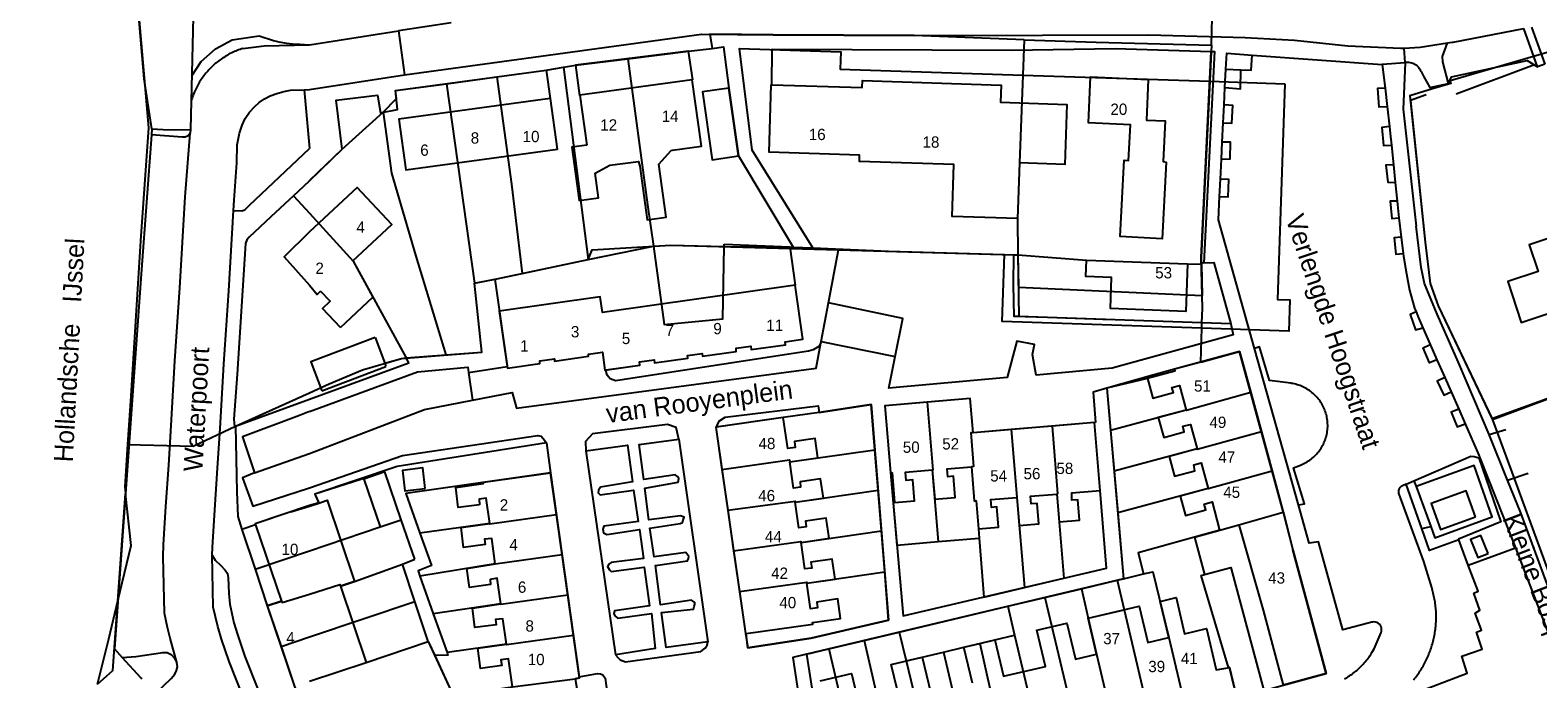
# Model space of a CAD drawing. Extents: x 123992 to 125854, y 449108 to 451911.
# Tile 91 of 175: x 124963 to 125163, y 451016 to 451102. Entities that reach past the tile are written whole.
import ezdxf
from ezdxf.enums import TextEntityAlignment as Align

# ---------------------------------------------------------------- set-up
doc = ezdxf.new("R2010")
doc.units = 0
for name, color, linetype in [('DEFAULT_113', 2, 'CONTINUOUS'), ('DEFAULT_117', 3, 'CONTINUOUS'), ('DEFAULT_118', 3, 'CONTINUOUS'), ('DEFAULT_21', 8, 'CONTINUOUS'), ('DEFAULT_4', 1, 'CONTINUOUS'), ('DEFAULT_48', 141, 'CONTINUOUS'), ('DEFAULT_6', 1, 'CONTINUOUS'), ('DEFAULT_66', 9, 'CONTINUOUS'), ('DEFAULT_79', 9, 'CONTINUOUS'), ('DEFAULT_80', 9, 'CONTINUOUS'), ('DEFAULT_99', 9, 'CONTINUOUS')]:
    doc.layers.add(name, color=color, linetype=linetype)

msp = doc.modelspace()

# ---------------------------------------------------------------- linework, layer by layer
at = {"layer": 'DEFAULT_21'}
for points in [[(124975.167, 451120.052), (124975.94, 451116.24), (124976.24, 451114.64), (124976.86, 451109.56), (124978.66, 451088.62), (124977.58, 451073.62), (124976.3, 451053.04), (124975.874, 451046.605)], [(125119.504, 451099.582), (125119.809, 451110.574)], [(125094.699, 451100.314), (125080.106, 451100.849), (125061.435, 451100.965), (125053.05, 451101.052), (125053.369, 451099.166)], [(125094.699, 451100.314), (125094.522, 451095.614)], [(125094.699, 451100.314), (125104.24, 451099.964), (125119.504, 451099.582)], [(125172.81, 451101.164), (125151.161, 451094.86), (125151.257, 451094.491), (125148.793, 451093.787), (125145.826, 451092.877), (125147.821, 451073.45), (125148.484, 451067.97), (125149.565, 451065.025), (125156.683, 451050.081)], [(125033.671, 451096.66), (125035.219, 451096.931), (125042.193, 451097.79)], [(125042.193, 451097.79), (125050.205, 451098.776), (125053.369, 451099.166)], [(125042.193, 451097.79), (125044.779, 451078.404), (125045.56, 451072.927)], [(125053.369, 451099.166), (125054.868, 451099.35), (125055.54, 451093.891), (125056.85, 451084.89), (125064.085, 451072.798)], [(125066.696, 451072.685), (125058.653, 451085.659), (125056.975, 451099.138), (125070.381, 451098.698), (125070.306, 451096.409), (125094.522, 451095.614)], [(125119.504, 451099.582), (125119.481, 451098.742), (125119.29, 451094.801)], [(125024.796, 451095.37), (125031.355, 451096.255), (125033.671, 451096.66)], [(125033.671, 451096.66), (125036.909, 451071.141)], [(125009.735, 451090.681), (125011.503, 451092.514), (125011.386, 451093.562), (125018.165, 451094.476)], [(125018.165, 451094.476), (125024.796, 451095.37)], [(125018.165, 451094.476), (125021.855, 451068.017)], [(125024.796, 451095.37), (125026.744, 451081.137), (125028.178, 451069.314)], [(125094.522, 451095.614), (125094.083, 451083.971), (125093.824, 451076.603), (125093.88, 451071.762)], [(125094.522, 451095.614), (125119.29, 451094.801)], [(125119.29, 451094.801), (125118.159, 451071.415), (125118.174, 451070.73)], [(125129.224, 451094.476), (125128.285, 451065.862), (125129.904, 451065.808), (125129.769, 451061.67), (125118.234, 451062.048)], [(125119.29, 451094.801), (125129.224, 451094.476)], [(125004.337, 451085.812), (125009.735, 451090.681)], [(125009.735, 451090.681), (125010.851, 451082.613), (125014.103, 451071.587), (125018.036, 451058.504)], [(125000, 451081.6), (125004.337, 451085.812)], [(124997.872, 451079.621), (125000, 451081.6)], [(124997.872, 451079.621), (124994.86, 451076.82), (124991.98, 451074.12), (124991.68, 451073.76), (124991.52, 451073.3), (124990.4, 451055.94), (124989.96, 451049.96), (124990.04, 451049.02), (124990.182, 451049.042)], [(124997.872, 451079.621), (125000, 451077.313)], [(125000, 451077.313), (125005.767, 451070.956), (125012.797, 451058.094)], [(125036.909, 451071.141), (125045.56, 451072.927)], [(125045.56, 451072.927), (125047.877, 451073.071), (125054.942, 451072.87)], [(125045.56, 451072.927), (125047.009, 451062.557), (125054.75, 451063.308), (125054.942, 451072.87)], [(125054.942, 451072.87), (125054.949, 451073.193)], [(125054.942, 451072.87), (125063.631, 451072.818)], [(125054.949, 451073.193), (125063.631, 451072.818)], [(125063.631, 451072.818), (125064.353, 451067.756)], [(125063.631, 451072.818), (125064.085, 451072.798)], [(125064.085, 451072.798), (125066.696, 451072.685)], [(125066.696, 451072.685), (125076.736, 451072.25), (125092.081, 451071.813)], [(125118.234, 451062.048), (125091.79, 451062.917), (125092.081, 451071.813)], [(125092.081, 451071.813), (125093.319, 451071.778)], [(125118.256, 451062.764), (125097.808, 451063.468), (125093.358, 451063.6), (125093.283, 451067.784), (125093.319, 451071.778)], [(125093.319, 451071.778), (125093.88, 451071.762)], [(125093.88, 451071.762), (125093.93, 451067.503), (125118.275, 451066.39)], [(125093.88, 451071.762), (125102.94, 451071.09), (125116.351, 451070.591), (125118.179, 451070.552)], [(125028.178, 451069.314), (125036.909, 451071.141)], [(125118.174, 451070.73), (125119.819, 451070.748), (125122.068, 451062.633), (125118.256, 451062.764)], [(125118.174, 451070.73), (125118.179, 451070.552)], [(125118.179, 451070.552), (125118.275, 451066.39)], [(125018.036, 451058.504), (125022.834, 451058.879), (125021.855, 451068.017)], [(125021.855, 451068.017), (125024.531, 451068.552)], [(125024.531, 451068.552), (125024.577, 451068.561), (125028.178, 451069.314)], [(125024.531, 451068.552), (125026.215, 451056.736), (125030.519, 451057.349), (125030.511, 451057.712), (125032.446, 451057.988), (125032.46, 451057.686), (125036.983, 451058.33), (125036.978, 451058.595), (125038.807, 451058.855), (125039.143, 451056.499), (125043.77, 451057.158), (125043.733, 451057.575), (125045.66, 451057.85), (125045.717, 451057.449), (125050.106, 451058.074), (125050.086, 451058.415), (125052.029, 451058.692), (125052.065, 451058.323), (125056.54, 451058.96), (125056.534, 451059.378), (125058.48, 451059.655), (125058.519, 451059.207), (125063.076, 451059.856), (125063.042, 451060.236), (125065.377, 451060.569), (125064.353, 451067.756)], [(125118.256, 451062.764), (125118.315, 451064.641), (125118.275, 451066.39)], [(125118.094, 451057.559), (125118.234, 451062.048)], [(125118.234, 451062.048), (125118.256, 451062.764)], [(125156.683, 451050.081), (125171.196, 451055.344), (125185.882, 451060.695)], [(125000, 451053.483), (125002.579, 451054.649), (125007.024, 451056.539), (125012.172, 451058.045), (125012.797, 451058.094)], [(125000, 451052.629), (125013.156, 451057.436), (125012.797, 451058.094)], [(125012.797, 451058.094), (125018.036, 451058.504)], [(125118.094, 451057.559), (125123.256, 451058.955), (125124.725, 451053.522)], [(125118.094, 451057.559), (125114.617, 451056.618), (125111.76, 451055.828), (125105.668, 451054.086), (125106.151, 451048.479)], [(124990.182, 451049.042), (125000, 451053.483)], [(124990.182, 451049.042), (125000, 451052.629)], [(125074.911, 451045.934), (125074.429, 451051.903), (125067.544, 451050.847), (125062.778, 451050.201), (125053.845, 451048.92), (125054.652, 451043.291)], [(125081.841, 451052.219), (125076.225, 451051.747), (125076.97, 451042.887), (125077.817, 451033.266), (125083.317, 451033.74)], [(125087.927, 451048.177), (125087.547, 451052.699), (125081.841, 451052.219)], [(125081.841, 451052.219), (125082.596, 451043.236), (125082.52, 451043.239), (125083.317, 451033.74)], [(125124.725, 451053.522), (125116.191, 451051.126), (125116.167, 451051.191), (125106.151, 451048.479)], [(125124.725, 451053.522), (125126.14, 451048.292)], [(125156.683, 451050.081), (125156.763, 451049.913)], [(125156.763, 451049.913), (125159.632, 451042.121)], [(124975.874, 451046.605), (124984.563, 451046.383), (124990.182, 451049.042)], [(124990.182, 451049.042), (124990.37, 451040.331), (124990.477, 451037.057), (124991.04, 451035.34)], [(125087.927, 451048.177), (125087.648, 451048.154), (125087.989, 451043.683), (125087.71, 451043.66), (125088.09, 451039.14), (125088.35, 451039.142), (125088.663, 451035.424), (125088.747, 451034.207)], [(125092.993, 451048.603), (125087.927, 451048.177)], [(125098.388, 451049.057), (125092.993, 451048.603)], [(125092.993, 451048.603), (125093.737, 451039.631), (125093.723, 451039.604), (125094.726, 451027.652)], [(125105.615, 451030.207), (125104.76, 451040.528), (125104.003, 451049.529), (125098.388, 451049.057)], [(125098.388, 451049.057), (125099.134, 451040.079), (125099.026, 451040.049), (125099.965, 451028.881)], [(125106.151, 451048.479), (125106.618, 451043.062)], [(125126.14, 451048.292), (125117.625, 451045.972), (125117.614, 451046.036), (125106.618, 451043.062)], [(125126.14, 451048.292), (125127.552, 451043.072)], [(124975.874, 451046.605), (124975.504, 451041.01), (124975.603, 451040.106)], [(125054.652, 451043.291), (125063.614, 451044.576), (125063.629, 451044.317), (125074.911, 451045.934)], [(125075.347, 451040.547), (125074.911, 451045.934)], [(125012.152, 451036.643), (125009.984, 451042.974), (125000.719, 451040.051), (125001.21, 451038.888), (125000, 451038.53)], [(125015.338, 451040.804), (125015.002, 451043.518), (125012.305, 451043.184), (125012.641, 451040.47), (125015.338, 451040.804)], [(125032.725, 451037.309), (125031.946, 451042.874), (125012.759, 451040.138), (125014.633, 451034.862)], [(125054.652, 451043.291), (125055.421, 451037.922)], [(125106.618, 451043.062), (125107.093, 451037.548)], [(125127.552, 451043.072), (125119.1, 451040.727), (125119.079, 451040.791), (125107.093, 451037.548)], [(125127.552, 451043.072), (125129.025, 451037.625)], [(125159.632, 451042.121), (125175.031, 451000)], [(124974.589, 451025.865), (124975.603, 451040.106)], [(124974.589, 451025.865), (124976.358, 451033.223), (124975.603, 451040.106)], [(125055.421, 451037.922), (125064.351, 451039.084), (125064.367, 451038.975), (125075.347, 451040.547)], [(125075.782, 451035.17), (125075.347, 451040.547)], [(125000, 451038.53), (124992.804, 451036.083), (124992.851, 451035.944), (124991.04, 451035.34)], [(125055.421, 451037.922), (125056.195, 451032.522)], [(125000, 451032.518), (125009.355, 451035.685), (125012.152, 451036.643)], [(125013.963, 451031.391), (125012.152, 451036.643)], [(125032.725, 451037.309), (125023.904, 451036.043), (125023.885, 451036.142), (125014.633, 451034.862)], [(125033.472, 451031.97), (125032.725, 451037.309)], [(125107.093, 451037.548), (125107.845, 451028.815)], [(125117.269, 451034.345), (125120.614, 451035.247), (125123.129, 451035.958)], [(125123.129, 451035.958), (125129.025, 451037.625)], [(125123.129, 451035.958), (125126.355, 451024.628), (125129.034, 451014.702)], [(125129.025, 451037.625), (125130.292, 451032.663), (125134.722, 451016.236), (125129.034, 451014.702)], [(124991.04, 451035.34), (124992.78, 451030.074)], [(125014.633, 451034.862), (125016.164, 451030.551), (125014.377, 451029.841), (125014.613, 451029.177)], [(125056.195, 451032.522), (125065.11, 451033.751), (125065.126, 451033.642), (125075.782, 451035.17)], [(125076.223, 451029.712), (125075.782, 451035.17)], [(125083.317, 451033.74), (125088.747, 451034.207)], [(125088.747, 451034.207), (125089.336, 451026.388), (125094.726, 451027.652)], [(125117.269, 451034.345), (125109.819, 451032.24), (125110.529, 451029.454)], [(125117.269, 451034.345), (125118.614, 451029.357)], [(124992.78, 451030.074), (125000, 451032.518)], [(125033.472, 451031.97), (125024.601, 451030.726), (125024.586, 451030.803), (125014.613, 451029.177)], [(125034.22, 451026.63), (125033.472, 451031.97)], [(125056.195, 451032.522), (125056.966, 451027.143)], [(124992.78, 451030.074), (124994.386, 451025.214)], [(125000, 451026.78), (125004.024, 451028.037), (125004.097, 451027.819), (125005.964, 451028.448), (125012.295, 451030.741)], [(125012.295, 451030.741), (125013.963, 451031.391)], [(125013.944, 451025.81), (125012.295, 451030.741)], [(125099.965, 451028.881), (125105.615, 451030.207)], [(125118.614, 451029.357), (125122.079, 451030.292), (125126.47, 451014.01), (125126.945, 451014.138)], [(125014.613, 451029.177), (125016.393, 451024.173)], [(125056.966, 451027.143), (125065.881, 451028.342), (125065.897, 451028.233), (125076.223, 451029.712)], [(125076.74, 451023.312), (125076.223, 451029.712)], [(125094.726, 451027.652), (125099.965, 451028.881)], [(125102.287, 451027.491), (125107.016, 451028.617)], [(125107.016, 451028.617), (125107.845, 451028.815)], [(125107.016, 451028.617), (125107.938, 451024.702)], [(125107.845, 451028.815), (125110.529, 451029.454)], [(125110.529, 451029.454), (125111.766, 451029.749), (125113.848, 451021.005), (125116.505, 451009.793)], [(125123.269, 451011.36), (125121.911, 451017.059), (125121.763, 451017.033), (125118.16, 451029.235), (125118.614, 451029.357)], [(124971.91, 451014.848), (124973.384, 451020.852), (124974.589, 451025.865)], [(124971.91, 451014.848), (124973.932, 451016.644), (124974.589, 451025.865)], [(124994.386, 451025.214), (124996.281, 451025.859), (124996.355, 451025.641), (125000, 451026.78)], [(125000, 451021.091), (125013.944, 451025.81)], [(125015.724, 451020.486), (125013.944, 451025.81)], [(125034.22, 451026.63), (125025.35, 451025.386), (125025.337, 451025.473), (125016.393, 451024.173)], [(125034.967, 451021.29), (125034.22, 451026.63)], [(125056.966, 451027.143), (125057.77, 451021.534), (125058.083, 451019.631), (125066.469, 451020.938), (125076.74, 451023.312)], [(125092.531, 451025.166), (125097.452, 451026.338)], [(125097.452, 451026.338), (125102.287, 451027.491)], [(125097.452, 451026.338), (125102.156, 451006.468)], [(125102.287, 451027.491), (125103.168, 451023.565)], [(124994.386, 451025.214), (124996.222, 451019.813)], [(125016.393, 451024.173), (125018.221, 451019.038)], [(125078.147, 451021.738), (125092.531, 451025.166)], [(125092.531, 451025.166), (125093.439, 451021.333)], [(125103.168, 451023.565), (125107.938, 451024.702)], [(125107.938, 451024.702), (125111.711, 451008.682)], [(125103.168, 451023.565), (125104.304, 451018.796), (125106.921, 451007.572)], [(124996.222, 451019.813), (125000, 451021.091)], [(124996.222, 451019.813), (124998.016, 451014.534)], [(125007.5, 451017.716), (125015.724, 451020.486)], [(125015.724, 451020.486), (125016.584, 451018.631)], [(125034.967, 451021.29), (125026.099, 451020.046), (125026.105, 451020.129), (125018.221, 451019.038)], [(125035.753, 451015.676), (125034.967, 451021.29)], [(125068.806, 451019.512), (125073.507, 451020.633)], [(125073.507, 451020.633), (125078.147, 451021.738)], [(125073.507, 451020.633), (125078.03, 451000.878)], [(125078.147, 451021.738), (125079.061, 451017.927)], [(125083.996, 451019.094), (125086.707, 451019.732), (125088.811, 451020.233)], [(125088.811, 451020.233), (125090.808, 451020.709), (125093.439, 451021.333)], [(125088.811, 451020.233), (125092.381, 451004.203)], [(125093.439, 451021.333), (125097.234, 451005.327)], [(125018.221, 451019.038), (125018.343, 451018.694), (125016.584, 451018.631)], [(125016.584, 451018.631), (125019.045, 451013.32), (125026.899, 451014.483), (125035.183, 451015.541)], [(125065.851, 451018.808), (125064.033, 451018.375), (125064.819, 451013.095), (125066.537, 451000.893)], [(125065.851, 451018.808), (125068.806, 451019.512)], [(125065.851, 451018.808), (125066.792, 451012.902), (125068.685, 451000)], [(125068.806, 451019.512), (125070.249, 451013.3), (125069.951, 451013.301), (125073.079, 451000)], [(125079.061, 451017.927), (125081.178, 451018.431), (125083.996, 451019.094)], [(125079.061, 451017.927), (125082.882, 451002.002)], [(125083.996, 451019.094), (125087.747, 451003.129)], [(125000, 451015.209), (125007.5, 451017.716)], [(125035.183, 451015.541), (125035.753, 451015.676)], [(125035.183, 451015.541), (125036.401, 451008.515), (125037.368, 451008.651)]]:
    msp.add_lwpolyline(points, dxfattribs=at)
at = {"layer": 'DEFAULT_4'}
for points in [[(125050.717, 451094.984), (125035.816, 451092.934)], [(125048.115, 451085.656), (125051.928, 451086.18), (125050.717, 451094.984)], [(125050.783, 451094.993), (125050.717, 451094.984)], [(125093.832, 451076.604), (125085.141, 451076.88), (125085.36, 451083.769), (125072.87, 451084.167), (125072.897, 451085.012), (125060.899, 451085.394), (125061.183, 451094.346), (125061.271, 451094.343)], [(125061.271, 451094.343), (125073.243, 451093.963), (125073.272, 451094.881), (125091.638, 451094.297), (125091.565, 451092.006), (125100.349, 451091.727), (125100.095, 451083.78), (125094.083, 451083.971), (125093.832, 451076.604)], [(125113.499, 451084.075), (125113.004, 451073.917), (125107.437, 451074.188), (125107.929, 451084.312), (125108.537, 451084.283), (125108.768, 451089.031), (125103.204, 451089.302), (125103.5, 451095.399), (125111.149, 451095.027), (125110.888, 451089.659), (125113.383, 451089.538), (125113.121, 451084.141), (125113.499, 451084.075)], [(125031.867, 451092.514), (125011.817, 451089.768), (125012.739, 451083.035), (125032.84, 451085.789), (125031.918, 451092.521), (125031.867, 451092.514)], [(125035.816, 451092.934), (125035.778, 451092.929)], [(125035.816, 451092.934), (125036.723, 451086.334)], [(125036.723, 451086.334), (125034.771, 451086.066), (125035.746, 451078.981), (125038.303, 451079.333), (125037.85, 451082.622), (125039.774, 451083.648), (125043.576, 451084.171), (125043.776, 451083.523), (125044.752, 451076.434), (125047.267, 451076.78), (125046.299, 451083.813), (125047.917, 451085.628), (125048.115, 451085.656)], [(125005.748, 451070.975), (125010.897, 451075.792), (125006.303, 451080.703), (125000, 451074.806)], [(125000, 451074.806), (124996.617, 451071.517), (125000, 451067.759)], [(125175.996, 451067.628), (125173.966, 451073.785), (125168.199, 451071.883), (125167.185, 451074.958), (125161.614, 451073.121), (125162.793, 451069.548), (125158.783, 451068.225), (125160.573, 451062.798), (125168.027, 451065.256), (125169.289, 451061.431), (125174.984, 451063.309), (125173.799, 451066.903), (125175.996, 451067.628)], [(125005.748, 451070.975), (125005.767, 451070.956), (125008.384, 451066.167)], [(125116.351, 451070.591), (125116.115, 451064.275), (125106.122, 451064.647), (125106.275, 451068.764), (125102.858, 451068.892), (125102.94, 451071.09), (125116.351, 451070.591)], [(125000, 451067.759), (125001.003, 451066.536), (125001.458, 451066.961)], [(125039.291, 451056.52), (125043.77, 451057.158), (125043.733, 451057.575), (125045.66, 451057.85), (125045.717, 451057.449), (125050.106, 451058.074), (125050.086, 451058.415), (125052.029, 451058.692), (125052.065, 451058.323), (125056.54, 451058.96), (125056.534, 451059.378), (125058.48, 451059.655), (125058.519, 451059.207), (125063.076, 451059.856), (125063.042, 451060.236), (125065.377, 451060.569), (125064.353, 451067.756), (125038.813, 451064.117), (125038.517, 451066.193), (125025.139, 451064.288), (125026.182, 451056.966)], [(125004.12, 451062.134), (125001.718, 451064.673), (125002.708, 451065.635), (125001.458, 451066.961)], [(125004.12, 451062.134), (125008.384, 451066.167)], [(125008.675, 451060.827), (125000.163, 451057.579), (125001.608, 451053.759)], [(125008.675, 451060.827), (125009.97, 451057.4)], [(125026.182, 451056.966), (125026.215, 451056.736), (125030.519, 451057.349), (125030.511, 451057.712), (125032.446, 451057.988), (125032.46, 451057.686), (125036.983, 451058.33), (125036.978, 451058.595), (125038.807, 451058.855), (125039.143, 451056.499), (125039.291, 451056.52)], [(125128.999, 451037.726), (125123.256, 451058.955), (125114.617, 451056.618), (125114.666, 451056.339), (125111.038, 451055.357)], [(125001.608, 451053.759), (125010.128, 451056.982)], [(125009.97, 451057.4), (125010.128, 451056.982)], [(125111.038, 451055.357), (125111.742, 451052.757), (125114.477, 451053.497), (125114.289, 451054.194), (125115.282, 451054.462), (125116.167, 451051.191), (125112.473, 451050.191), (125113.186, 451047.558), (125115.894, 451048.291), (125115.731, 451049.034), (125116.739, 451049.271), (125117.614, 451046.036), (125113.923, 451045.038), (125114.633, 451042.415), (125117.331, 451043.145), (125117.174, 451043.914), (125118.162, 451044.181), (125119.079, 451040.791), (125115.371, 451039.788), (125116.066, 451037.214), (125118.773, 451037.946), (125118.563, 451038.719), (125119.599, 451038.999), (125120.561, 451035.443)], [(125104.003, 451049.529), (125087.927, 451048.177), (125087.547, 451052.699), (125076.225, 451051.747), (125076.97, 451042.887)], [(125057.869, 451021.548), (125066.678, 451022.81), (125066.646, 451022.988), (125070.38, 451023.524), (125070.006, 451026.127), (125067.212, 451025.727), (125067.322, 451024.96), (125066.385, 451024.826), (125065.897, 451028.233), (125069.652, 451028.771), (125069.271, 451031.426), (125066.442, 451031.02), (125066.556, 451030.227), (125065.629, 451030.132), (125065.126, 451033.642), (125068.841, 451034.175), (125068.461, 451036.827), (125065.727, 451036.435), (125065.791, 451035.693), (125064.856, 451035.559), (125064.367, 451038.975), (125068.095, 451039.509), (125067.729, 451042.063), (125064.994, 451041.672), (125065.056, 451040.957), (125064.13, 451040.824), (125063.629, 451044.317), (125067.353, 451044.851), (125066.988, 451047.4), (125064.257, 451047.008), (125064.371, 451046.212), (125063.371, 451046.068), (125062.778, 451050.201), (125053.936, 451048.933)], [(125053.936, 451048.933), (125053.845, 451048.92), (125057.77, 451021.534), (125057.869, 451021.548)], [(125104.147, 451049.541), (125104.003, 451049.529)], [(125104.76, 451040.528), (125104.003, 451049.529)], [(125012.152, 451036.643), (125009.984, 451042.974), (125007.188, 451042.017), (125009.355, 451035.685), (125012.152, 451036.643)], [(125015.338, 451040.804), (125015.002, 451043.518), (125012.305, 451043.184), (125012.641, 451040.47), (125015.338, 451040.804)], [(125022.522, 451038.637), (125019.688, 451038.269), (125019.373, 451040.92), (125023.064, 451041.454), (125023.067, 451041.606), (125031.946, 451042.874)], [(125031.946, 451042.874), (125035.733, 451015.822)], [(125076.97, 451042.887), (125077.196, 451042.844), (125077.527, 451038.917), (125080.167, 451039.139), (125079.932, 451041.93), (125079.041, 451041.856), (125078.951, 451042.939), (125082.52, 451043.239), (125082.845, 451039.366), (125085.571, 451039.595), (125085.334, 451042.413), (125084.563, 451042.349), (125084.475, 451043.388), (125087.71, 451043.66), (125088.09, 451039.14), (125088.35, 451039.142), (125088.663, 451035.424), (125091.293, 451035.645), (125091.064, 451038.362), (125090.376, 451038.278), (125090.289, 451039.315), (125093.723, 451039.604), (125094.035, 451035.887), (125096.625, 451036.105), (125096.4, 451038.78), (125095.639, 451038.749), (125095.555, 451039.757), (125099.026, 451040.049), (125099.338, 451036.342), (125102.033, 451036.568), (125101.804, 451039.299), (125101.013, 451039.232), (125100.997, 451040.212), (125104.76, 451040.528)], [(124997.537, 451037.692), (125000, 451038.434)], [(125000, 451038.434), (125001.227, 451038.847)], [(125001.227, 451038.847), (125002.336, 451039.221), (125005.964, 451028.448), (125004.097, 451027.819), (125007.5, 451017.716), (125015.724, 451020.486), (125019.045, 451013.32)], [(125026.899, 451014.483), (125026.383, 451018.206), (125025.351, 451018.044), (125025.475, 451017.287), (125022.66, 451016.926), (125022.301, 451019.603), (125026.105, 451020.129), (125025.63, 451023.513), (125024.65, 451023.405), (125024.746, 451022.722), (125021.89, 451022.356), (125021.594, 451024.929), (125025.337, 451025.473), (125024.86, 451028.889), (125023.922, 451028.733), (125023.971, 451028.031), (125021.176, 451027.646), (125020.838, 451030.192), (125024.586, 451030.803), (125024.132, 451034.163), (125023.174, 451034.053), (125023.263, 451033.335), (125020.413, 451032.95), (125020.08, 451035.616), (125023.885, 451036.142), (125023.394, 451039.51), (125022.457, 451039.353), (125022.522, 451038.637)], [(124997.537, 451037.692), (124992.804, 451036.083), (124992.851, 451035.944)], [(124992.851, 451035.944), (124996.281, 451025.859), (124994.386, 451025.214)], [(125128.999, 451037.726), (125130.292, 451032.663)], [(125120.614, 451035.247), (125117.269, 451034.345), (125118.614, 451029.357), (125122.079, 451030.292), (125126.47, 451014.01)], [(125120.561, 451035.443), (125120.614, 451035.247)], [(125126.47, 451014.01), (125134.722, 451016.236), (125130.292, 451032.663)], [(125087.845, 451014.956), (125086.707, 451019.732), (125090.808, 451020.709), (125091.961, 451015.87), (125097.504, 451017.191), (125096.364, 451021.977), (125100.365, 451022.931), (125101.509, 451018.13), (125104.304, 451018.796), (125103.168, 451023.565), (125109.955, 451025.183), (125111.106, 451020.352), (125113.848, 451021.005), (125112.706, 451025.8), (125114.822, 451026.304), (125115.964, 451021.508), (125118.843, 451022.194), (125120.14, 451016.75), (125121.911, 451017.059), (125122.88, 451012.994)], [(124994.386, 451025.214), (124998.016, 451014.534), (124999.531, 451010.781), (124998.465, 451008.004), (125000, 451004.552)], [(125078.231, 451012.686), (125077.094, 451017.458), (125081.178, 451018.431), (125082.32, 451013.639)], [(125035.733, 451015.822), (125035.753, 451015.676), (125035.183, 451015.541), (125036.401, 451008.515), (125037.368, 451008.651), (125036.917, 451011.183), (125039.767, 451011.645)], [(125067.676, 451015.257), (125071.834, 451016.248), (125072.981, 451011.436)]]:
    msp.add_lwpolyline(points, dxfattribs=at)
at = {"layer": 'DEFAULT_48'}
msp.add_lwpolyline([(124979.111, 451088.473), (124978.1, 451095.12), (124977.48, 451102.34), (124976.86, 451109.56), (124976.24, 451114.64), (124975.94, 451116.24), (124974.54, 451123.14), (124973.9, 451125.64), (124971.5, 451135.52), (124970.42, 451139.5), (124968.14, 451148.36), (124966.3, 451155.26), (124964.62, 451161.1), (124962.82, 451166.9)], dxfattribs=at)
at = {"layer": 'DEFAULT_6'}
for points in [[(125056.85, 451084.89), (125055.54, 451093.891), (125052.058, 451093.385), (125053.369, 451084.384), (125056.85, 451084.89)], [(125154.525, 451037.013), (125153.278, 451040.467), (125148.628, 451038.787), (125149.876, 451035.334), (125154.525, 451037.013)], [(125156.181, 451032.174), (125155.197, 451034.558), (125153.848, 451034.001), (125154.832, 451031.617), (125156.181, 451032.174)]]:
    msp.add_lwpolyline(points, dxfattribs=at)
at = {"layer": 'DEFAULT_66'}
for points in [[(124979.111, 451088.473), (124979.055, 451087.706)], [(124979.055, 451087.706), (124977.739, 451069.846), (124976.533, 451053.169), (124974.137, 451019.513), (124975.16, 451018.386)], [(124977.754, 451015.511), (124977.689, 451015.604), (124975.16, 451018.386)]]:
    msp.add_lwpolyline(points, dxfattribs=at)
at = {"layer": 'DEFAULT_79'}
for points in [[(124984.376, 451095.522), (124985.621, 451097.429), (124987.536, 451099.083), (124989.735, 451100.283), (124993.319, 451100.803)], [(124991.163, 451099.145), (124990.972, 451099.084), (124990.783, 451099.02), (124990.595, 451098.952), (124990.408, 451098.88), (124990.223, 451098.804), (124990.039, 451098.725), (124989.857, 451098.643), (124989.677, 451098.557), (124989.498, 451098.467), (124989.321, 451098.374), (124989.146, 451098.278), (124988.972, 451098.178), (124988.801, 451098.075), (124988.632, 451097.969), (124988.464, 451097.859), (124988.299, 451097.746), (124988.137, 451097.63), (124987.976, 451097.51), (124987.818, 451097.388), (124987.662, 451097.263), (124987.509, 451097.134), (124987.358, 451097.003), (124987.21, 451096.869), (124987.064, 451096.732), (124986.921, 451096.592), (124986.781, 451096.449), (124986.644, 451096.304), (124986.509, 451096.156), (124986.378, 451096.005), (124986.249, 451095.852), (124986.123, 451095.696), (124986.001, 451095.538), (124985.881, 451095.378), (124985.765, 451095.215), (124985.651, 451095.05), (124985.541, 451094.883), (124985.435, 451094.714), (124985.331, 451094.543), (124985.231, 451094.37), (124985.135, 451094.195), (124985.041, 451094.018), (124984.951, 451093.839), (124984.865, 451093.659), (124984.782, 451093.477), (124984.703, 451093.293), (124984.627, 451093.108), (124984.555, 451092.922), (124984.487, 451092.734), (124984.422, 451092.544), (124984.361, 451092.354), (124984.303, 451092.162), (124984.295, 451092.133)], [(124991.163, 451099.145), (124994.005, 451099.52)], [(124994.005, 451099.52), (125000, 451099.641)]]:
    msp.add_lwpolyline(points, dxfattribs=at)
at = {"layer": 'DEFAULT_80'}
for points in [[(125118.315, 451064.641), (125118.159, 451071.415), (125119.481, 451098.742)], [(125150.918, 451094.506), (125151.343, 451095.395), (125161.365, 451097.543), (125162.743, 451096.708)], [(125151.927, 451093.11), (125162.319, 451097.01)], [(125147.989, 451093.013), (125145.885, 451092.266), (125147.821, 451073.45), (125148.484, 451067.97), (125149.565, 451065.025), (125156.754, 451049.923), (125173.539, 451056.224), (125187.003, 451061.082)], [(125012.172, 451058.045), (125022.834, 451058.879), (125021.855, 451068.017), (125024.577, 451068.561), (125036.909, 451071.141), (125037.437, 451072.437), (125047.877, 451073.071), (125070.107, 451072.438)], [(125070.107, 451072.438), (125093.317, 451071.778)], [(125093.975, 451063.582), (125093.358, 451063.6), (125093.283, 451067.784), (125093.317, 451071.778)], [(125093.317, 451071.778), (125093.88, 451071.762)], [(125106.349, 451063.174), (125097.808, 451063.468), (125093.975, 451063.582)], [(125009.969, 451057.4), (125012.172, 451058.045)], [(125159.632, 451042.121), (125175.031, 451000)]]:
    msp.add_lwpolyline(points, dxfattribs=at)
at = {"layer": 'DEFAULT_99'}
for points in [[(124984.607, 451105.222), (124984.206, 451088.38)], [(125018.755, 451102.551), (125011.796, 451101.503)], [(125151.437, 451099.986), (125151.553, 451100.004), (125160.924, 451101.791)], [(125162.743, 451096.708), (125160.924, 451101.791)], [(125161.949, 451101.987), (125163.698, 451097.052)], [(124993.319, 451100.803), (124995.2, 451100.22), (124995.94, 451100.02), (124996.96, 451099.84), (124997.745, 451099.759), (124998.692, 451099.702), (125000, 451099.641)], [(125000, 451099.641), (125011.796, 451101.503)], [(125011.796, 451101.503), (125012.581, 451095.64)], [(125012.581, 451095.64), (125051.939, 451101.063), (125061.435, 451100.965), (125080.106, 451100.849), (125097.121, 451100.923), (125111.215, 451100.955), (125124.007, 451100.596), (125130.523, 451100.236), (125137.596, 451099.492), (125144.63, 451099.169), (125145.035, 451099.194)], [(125145.035, 451099.194), (125147.19, 451099.333), (125150.791, 451099.886)], [(125150.918, 451094.506), (125150.188, 451097.396), (125150.122, 451098.078), (125150.791, 451099.886)], [(125150.791, 451099.886), (125151.437, 451099.986)], [(125050.783, 451094.993), (125050.205, 451098.776), (125035.219, 451096.931), (125035.778, 451092.929)], [(125061.271, 451094.343), (125061.282, 451099.066), (125093.049, 451098.91), (125106.745, 451099.124), (125119.481, 451098.742)], [(125119.481, 451098.742), (125119.912, 451098.729), (125118.504, 451070.734), (125119.819, 451070.748), (125122.068, 451062.633), (125122.41, 451061.177), (125106.368, 451056.741), (125096.306, 451055.824), (125095.824, 451058.565), (125096.052, 451059.883), (125093.736, 451060.337), (125092.425, 451055.489), (125076.762, 451054.107), (125077.597, 451058.301)], [(125121.431, 451096.395), (125121.535, 451098.513), (125124.917, 451098.271)], [(125123.399, 451096.313), (125124.779, 451096.255), (125124.917, 451098.271)], [(125124.917, 451098.271), (125142.153, 451097.039)], [(125145.179, 451097.263), (125145.035, 451099.194)], [(125000, 451081.637), (125004.337, 451085.812), (125003.52, 451092.312), (125009.002, 451092.937), (125009.387, 451090.616), (125011.668, 451091.042), (125011.386, 451093.562), (125031.355, 451096.255), (125031.867, 451092.514)], [(125121.312, 451093.963), (125121.431, 451096.395)], [(125121.312, 451093.963), (125123.383, 451093.786), (125123.399, 451096.313)], [(125121.431, 451096.395), (125123.399, 451096.313)], [(125145.179, 451097.263), (125142.153, 451097.039)], [(125142.153, 451097.039), (125142.519, 451093.883)], [(125145.179, 451097.263), (125144.91, 451091.115), (125146.662, 451075.579)], [(125146.085, 451097.211), (125145.891, 451097.259), (125145.693, 451097.287), (125145.493, 451097.294), (125145.294, 451097.28), (125145.179, 451097.263)], [(125146.867, 451096.75), (125146.716, 451096.881), (125146.553, 451096.997), (125146.379, 451097.094), (125146.195, 451097.174), (125146.085, 451097.211)], [(125147.3, 451096.11), (125147.214, 451096.29), (125147.11, 451096.461), (125146.988, 451096.62), (125146.867, 451096.75)], [(125147.3, 451096.11), (125147.497, 451095.756), (125147.677, 451095.394)], [(125163.698, 451097.052), (125162.743, 451096.708)], [(125000, 451093.704), (125012.581, 451095.64)], [(125121.2, 451091.682), (125121.312, 451093.963)], [(125142.519, 451093.883), (125141.517, 451093.833), (125141.7, 451091.413), (125142.8, 451091.464)], [(125142.519, 451093.883), (125142.8, 451091.464)], [(125147.677, 451095.394), (125148.474, 451093.951), (125150.918, 451094.506)], [(124989.918, 451077.649), (124990, 451079.02), (124990.36, 451084), (124990.42, 451086.36), (124990.7, 451087.9), (124991.08, 451088.96), (124991.46, 451089.84), (124992.04, 451090.68), (124992.7, 451091.4), (124993.3, 451091.96), (124994.02, 451092.46), (124994.76, 451092.86), (124995.64, 451093.18), (124996.58, 451093.46), (124997.48, 451093.62), (124999.288, 451093.68)], [(124999.288, 451093.68), (125000, 451093.704)], [(124999.288, 451093.68), (125000, 451085.879)], [(125121.083, 451089.306), (125121.2, 451091.682)], [(125121.083, 451089.306), (125122.234, 451089.256), (125122.329, 451091.574), (125121.2, 451091.682)], [(125142.8, 451091.464), (125143.111, 451088.78)], [(124984.18, 451087.92), (124983.9, 451087.56), (124983.52, 451087.4), (124983.1, 451087.38), (124979.055, 451087.706)], [(124979.111, 451088.473), (124980.58, 451088.42), (124982.14, 451088.34), (124984.206, 451088.38)], [(124982.4, 451017.72), (124981.515, 451020.95), (124981.175, 451022.366), (124980.76, 451024.244), (124980.587, 451031.776), (124980.649, 451033.329), (124980.973, 451038.382), (124981.331, 451043.873), (124981.65, 451049.124), (124982.134, 451057.719), (124982.791, 451067.409), (124983.516, 451079.487), (124983.854, 451083.969), (124984.18, 451087.92)], [(124984.206, 451088.38), (124984.18, 451087.92)], [(125120.957, 451086.726), (125121.083, 451089.306)], [(125143.111, 451088.78), (125142.102, 451088.673), (125142.327, 451086.293), (125143.373, 451086.306)], [(125143.111, 451088.78), (125143.217, 451087.866), (125143.373, 451086.306)], [(124989.918, 451077.649), (124991.02, 451077.62), (124991.44, 451077.76), (124992.06, 451078.36), (125000, 451085.879)], [(125120.847, 451084.486), (125121.983, 451084.521), (125122.057, 451086.719), (125120.957, 451086.726)], [(125120.847, 451084.486), (125120.957, 451086.726)], [(125143.373, 451086.306), (125143.63, 451083.727)], [(125120.717, 451081.834), (125120.847, 451084.486)], [(125143.63, 451083.727), (125142.61, 451083.674), (125142.895, 451081.413), (125143.866, 451081.368)], [(125143.63, 451083.727), (125143.866, 451081.368)], [(125120.604, 451079.535), (125120.717, 451081.834)], [(125120.604, 451079.535), (125121.75, 451079.487), (125121.825, 451081.785), (125120.717, 451081.834)], [(125143.866, 451081.368), (125144.111, 451078.908)], [(125125.232, 451059.354), (125120.451, 451076.417), (125120.604, 451079.535)], [(125144.111, 451078.908), (125143.179, 451078.894), (125143.424, 451076.614), (125144.365, 451076.691)], [(125144.111, 451078.908), (125144.155, 451078.468), (125144.365, 451076.691)], [(124987.08, 451031.92), (124987.14, 451032.96), (124987.46, 451037.96), (124987.82, 451043.48), (124988.14, 451048.76), (124988.62, 451057.28), (124989.28, 451067.02), (124989.918, 451077.649)], [(125093.832, 451076.604), (125093.88, 451071.762)], [(125144.365, 451076.691), (125144.669, 451074.127)], [(125144.669, 451074.127), (125143.726, 451074.014), (125143.952, 451071.875), (125144.926, 451071.95)], [(125144.669, 451074.127), (125144.926, 451071.95)], [(125156.308, 451047.956), (125152.235, 451057.475), (125149.438, 451063.927), (125147.765, 451067.994), (125147.3, 451070.115), (125146.662, 451075.579)], [(125068.768, 451065.398), (125070.107, 451072.438)], [(125093.88, 451071.762), (125093.975, 451063.582)], [(125144.926, 451071.95), (125144.969, 451071.589), (125145.354, 451069.248), (125145.78, 451067.087), (125146.444, 451064.685), (125146.626, 451064.217)], [(125067.791, 451060.26), (125068.768, 451065.398)], [(125077.597, 451058.301), (125078.602, 451063.348), (125068.768, 451065.398)], [(125146.626, 451064.217), (125145.839, 451063.87), (125146.566, 451061.847), (125147.531, 451062.081)], [(125146.626, 451064.217), (125146.936, 451063.423), (125147.531, 451062.081)], [(125147.531, 451062.081), (125148.506, 451059.88)], [(125021.571, 451052.488), (125026.857, 451053.518), (125027.424, 451051.456), (125067.123, 451056.745), (125067.758, 451060.085)], [(125067.758, 451060.085), (125067.502, 451059.62), (125066.739, 451059.185), (125066.139, 451059.009), (125040.562, 451055.051), (125039.844, 451055.316), (125039.427, 451055.798), (125039.29, 451056.299), (125039.291, 451056.52)], [(125067.758, 451060.085), (125067.791, 451060.26)], [(125067.791, 451060.26), (125077.597, 451058.301)], [(125149.405, 451057.851), (125148.416, 451057.458), (125147.569, 451059.443), (125148.506, 451059.88)], [(125148.506, 451059.88), (125149.405, 451057.851)], [(125130.038, 451054.734), (125127.229, 451055.112), (125125.878, 451059.578), (125125.232, 451059.354)], [(125131.046, 451038.604), (125125.232, 451059.354)], [(125149.405, 451057.851), (125150.447, 451055.499)], [(125000, 451051.015), (125014.3, 451056.274), (125020.962, 451056.892), (125021.059, 451056.189)], [(125021.059, 451056.189), (125026.182, 451056.966)], [(125021.059, 451056.189), (125021.571, 451052.488)], [(125105.668, 451054.086), (125107.845, 451028.815), (125064.033, 451018.375), (125064.819, 451013.095), (125066.932, 451013.275)], [(125105.668, 451054.086), (125103.828, 451053.56), (125104.147, 451049.541)], [(125111.038, 451055.357), (125105.668, 451054.086)], [(125131.319, 451043.891), (125131.504, 451043.966), (125131.687, 451044.048), (125131.866, 451044.137), (125132.042, 451044.232), (125132.215, 451044.332), (125132.384, 451044.439), (125132.549, 451044.552), (125132.71, 451044.671), (125132.867, 451044.795), (125133.019, 451044.925), (125133.166, 451045.06), (125133.309, 451045.2), (125133.446, 451045.346), (125133.579, 451045.496), (125133.705, 451045.65), (125133.827, 451045.809), (125133.942, 451045.972), (125134.052, 451046.14), (125134.156, 451046.311), (125134.253, 451046.485), (125134.345, 451046.663), (125134.43, 451046.844), (125134.508, 451047.028), (125134.58, 451047.215), (125134.645, 451047.404), (125134.704, 451047.595), (125134.755, 451047.788), (125134.8, 451047.983), (125134.838, 451048.179), (125134.869, 451048.377), (125134.893, 451048.576), (125134.91, 451048.775), (125134.919, 451048.975), (125134.922, 451049.175), (125134.917, 451049.375), (125134.906, 451049.574), (125134.887, 451049.773), (125134.861, 451049.972), (125134.829, 451050.169), (125134.789, 451050.365), (125134.742, 451050.559), (125134.689, 451050.752), (125134.628, 451050.943), (125134.561, 451051.131), (125134.488, 451051.317), (125134.408, 451051.5), (125134.321, 451051.681), (125134.228, 451051.858), (125134.129, 451052.031), (125134.023, 451052.201), (125133.912, 451052.367), (125133.795, 451052.529), (125133.672, 451052.687), (125133.544, 451052.841), (125133.41, 451052.989), (125133.271, 451053.133), (125133.127, 451053.272), (125132.979, 451053.406), (125132.825, 451053.534), (125132.667, 451053.657), (125132.505, 451053.774), (125132.339, 451053.886), (125132.169, 451053.991), (125131.995, 451054.09), (125131.818, 451054.183), (125131.638, 451054.27), (125131.455, 451054.35), (125131.269, 451054.424), (125131.081, 451054.491), (125130.89, 451054.551), (125130.697, 451054.605), (125130.503, 451054.651), (125130.307, 451054.691), (125130.11, 451054.724), (125130.038, 451054.734)], [(125150.447, 451055.499), (125149.44, 451055.034), (125150.327, 451053.15), (125151.288, 451053.602)], [(125150.447, 451055.499), (125151.288, 451053.602)], [(125000, 451045.447), (125015.227, 451051.252), (125021.571, 451052.488)], [(125053.936, 451048.933), (125054.12, 451049.372), (125054.322, 451049.77), (125055.085, 451050.265), (125067.41, 451051.768), (125067.544, 451050.847), (125074.429, 451051.903), (125076.74, 451023.312), (125066.469, 451020.938), (125058.083, 451019.631), (125057.869, 451021.548)], [(125151.288, 451053.602), (125152.298, 451051.323)], [(125000, 451051.015), (124998.68, 451050.48), (124991.1, 451047.64), (124992.68, 451042.86)], [(125152.298, 451051.323), (125151.272, 451050.907), (125152.058, 451048.943), (125153.153, 451049.348)], [(125152.298, 451051.323), (125153.153, 451049.348)], [(125000, 451040.856), (125012.309, 451045.156), (125030.239, 451047.822), (125030.698, 451047.719), (125030.976, 451047.418), (125031.388, 451046.841)], [(125048.949, 451047.326), (125048.579, 451048.867), (125047.422, 451049.274), (125037.498, 451048.036), (125036.572, 451047.003), (125036.623, 451045.763)], [(125153.153, 451049.348), (125154.954, 451045.188), (125155.092, 451044.841)], [(125156.308, 451047.956), (125158.534, 451048.623)], [(125158.765, 451041.882), (125156.308, 451047.956)], [(125031.388, 451046.841), (125011.619, 451043.681), (125000.719, 451040.051), (125001.227, 451038.847)], [(125031.388, 451046.841), (125031.946, 451042.874)], [(125036.623, 451045.763), (125042.126, 451046.509), (125042.814, 451041.668), (125038.551, 451040.976), (125038.268, 451040.558), (125038.246, 451040.218), (125038.524, 451039.957), (125042.947, 451040.548), (125043.54, 451036.408), (125039.017, 451035.777), (125038.874, 451035.378), (125038.971, 451034.918), (125039.389, 451034.675), (125043.712, 451035.328), (125044.246, 451031.488), (125039.965, 451030.955), (125039.664, 451030.737), (125039.482, 451030.438), (125039.759, 451029.997), (125039.977, 451029.756), (125044.339, 451030.349), (125045.044, 451025.228), (125040.423, 451024.537), (125040.321, 451024.178), (125040.479, 451023.837), (125040.837, 451023.595), (125045.299, 451024.187), (125045.788, 451019.548), (125040.544, 451018.721)], [(125036.623, 451045.763), (125040.544, 451018.721)], [(125052.791, 451020.463), (125047.269, 451019.699), (125046.619, 451024.319), (125050.9, 451024.792), (125050.982, 451025.111), (125051.064, 451025.431), (125051.045, 451025.65), (125050.767, 451025.872), (125050.608, 451025.993), (125046.486, 451025.339), (125045.84, 451030.578), (125050.082, 451031.211), (125050.205, 451031.49), (125050.266, 451031.77), (125049.989, 451032.111), (125049.87, 451032.292), (125045.647, 451031.719), (125045.092, 451035.519), (125049.115, 451036.154), (125049.436, 451036.292), (125049.539, 451036.731), (125049.621, 451036.99), (125049.162, 451037.153), (125044.96, 451036.639), (125044.408, 451040.839), (125048.851, 451041.611), (125048.914, 451042.13), (125048.736, 451042.371), (125048.458, 451042.612), (125044.295, 451041.998), (125043.666, 451046.619), (125048.949, 451047.326)], [(125048.949, 451047.326), (125052.791, 451020.463)], [(124992.68, 451042.86), (125000, 451045.447)], [(125131.046, 451038.604), (125131.84, 451038.757), (125130.412, 451043.542), (125131.319, 451043.891)], [(125146.34, 451041.815), (125153.893, 451045.075), (125154.333, 451045.012), (125154.972, 451044.868)], [(125148.568, 451035.765), (125149.124, 451034.253), (125156.719, 451037.043), (125154.344, 451043.813), (125146.629, 451041.03)], [(125154.972, 451044.868), (125157.854, 451036.357), (125152.252, 451034.071), (125152.281, 451033.993)], [(125154.972, 451044.868), (125155.092, 451044.841)], [(125155.092, 451044.841), (125158.238, 451036.954), (125159.8, 451032.897)], [(124992.68, 451042.86), (124991.12, 451042.2), (124992.462, 451038.443), (125000, 451040.856)], [(125076.97, 451042.887), (125078.643, 451023.88), (125105.615, 451030.207), (125104.76, 451040.528)], [(125145.312, 451041.371), (125146.34, 451041.815)], [(125146.34, 451041.815), (125146.629, 451041.03)], [(125158.765, 451041.882), (125161.495, 451042.829)], [(125174.524, 451000), (125174.372, 451000.383), (125168.812, 451015.266), (125164.273, 451027.404), (125160.522, 451037.54), (125158.765, 451041.882)], [(125144.82, 451041.152), (125144.648, 451041.05), (125144.504, 451040.912), (125144.395, 451040.745), (125144.326, 451040.558), (125144.302, 451040.36), (125144.323, 451040.161), (125144.355, 451040.051)], [(125144.355, 451040.051), (125147.627, 451031.09), (125148.699, 451027.666)], [(125145.312, 451041.371), (125144.82, 451041.152)], [(125147.406, 451035.458), (125145.312, 451041.371)], [(125146.629, 451041.03), (125148.568, 451035.765)], [(125140.793, 451023.055), (125136.909, 451022.039), (125133.706, 451033.729), (125132.466, 451033.537), (125131.046, 451038.604)], [(125147.406, 451035.458), (125148.568, 451035.765)], [(125152.281, 451033.993), (125148.433, 451032.558), (125147.406, 451035.458)], [(125153.554, 451030.632), (125152.281, 451033.993)], [(124987.08, 451031.92), (124987.48, 451031.28), (124988.24, 451030.56), (124988.82, 451029.94), (124989.12, 451029.5), (124989.22, 451028.92), (124989.24, 451027.9), (124989.28, 451026.86), (124989.42, 451025.42), (124989.68, 451024.22), (124989.98, 451022.98), (124990.44, 451021.4), (124991.42, 451018.52), (124993.14, 451014.16), (124994.76, 451010.36), (124995.84, 451007.8), (124997.06, 451005), (124998.14, 451002.58), (124999.28, 451000)], [(124996.873, 451000), (124996.131, 451001.684), (124995.043, 451004.121), (124993.813, 451006.944), (124992.736, 451009.497), (124991.093, 451013.354), (124989.336, 451017.816), (124988.327, 451020.784), (124987.839, 451022.47), (124987.529, 451023.753), (124987.244, 451025.055), (124987.08, 451031.92)], [(125153.554, 451030.632), (125159.8, 451032.897)], [(125159.8, 451032.897), (125165.433, 451018.264), (125165.992, 451016.709)], [(125141.025, 451011.566), (125153.425, 451016.301), (125152.7, 451018.524), (125155.405, 451019.486), (125154.66, 451021.709), (125155.301, 451021.985), (125154.456, 451024.268), (125155.098, 451024.624), (125154.293, 451026.887), (125154.876, 451027.144), (125153.554, 451030.632)], [(125146.304, 451015.411), (125146.43, 451015.566), (125146.553, 451015.723), (125146.675, 451015.882), (125146.794, 451016.043), (125146.91, 451016.206), (125147.024, 451016.37), (125147.135, 451016.536), (125147.244, 451016.704), (125147.35, 451016.874), (125147.454, 451017.045), (125147.555, 451017.217), (125147.653, 451017.392), (125147.749, 451017.567), (125147.842, 451017.744), (125147.932, 451017.923), (125148.019, 451018.103), (125148.104, 451018.284), (125148.186, 451018.466), (125148.265, 451018.65), (125148.342, 451018.835), (125148.415, 451019.021), (125148.486, 451019.208), (125148.554, 451019.396), (125148.619, 451019.585), (125148.681, 451019.775), (125148.74, 451019.966), (125148.797, 451020.158), (125148.85, 451020.351), (125148.9, 451020.544), (125148.948, 451020.739), (125148.992, 451020.934), (125149.034, 451021.129), (125149.072, 451021.325), (125149.108, 451021.522), (125149.14, 451021.72), (125149.17, 451021.917), (125149.196, 451022.116), (125149.219, 451022.314), (125149.24, 451022.513), (125149.257, 451022.713), (125149.271, 451022.912), (125149.283, 451023.112), (125149.291, 451023.312), (125149.296, 451023.511), (125149.298, 451023.711), (125149.297, 451023.911), (125149.293, 451024.111), (125149.286, 451024.311), (125149.276, 451024.511), (125149.263, 451024.711), (125149.247, 451024.91), (125149.227, 451025.109), (125149.205, 451025.308), (125149.18, 451025.506), (125149.152, 451025.704), (125149.12, 451025.902), (125149.086, 451026.099), (125149.049, 451026.295), (125149.008, 451026.491), (125148.965, 451026.686), (125148.919, 451026.881), (125148.869, 451027.075), (125148.817, 451027.268), (125148.762, 451027.46), (125148.704, 451027.651), (125148.699, 451027.667)], [(125141.991, 451021.676), (125142.05, 451021.867), (125142.07, 451022.065), (125142.052, 451022.264), (125141.995, 451022.456), (125141.901, 451022.632), (125141.775, 451022.787), (125141.622, 451022.914), (125141.446, 451023.009), (125141.255, 451023.068), (125141.057, 451023.089), (125140.858, 451023.07), (125140.793, 451023.055)], [(125040.544, 451018.721), (125040.882, 451018.319), (125041.14, 451018.057), (125041.858, 451017.774), (125051.863, 451019.17), (125052.446, 451019.606), (125052.688, 451020.004), (125052.791, 451020.463)], [(125140.787, 451019.027), (125141.071, 451019.495), (125141.991, 451021.676)], [(124975.16, 451018.386), (124976.98, 451018.52), (124980.56, 451019.04), (124981.14, 451019.02), (124981.64, 451018.78), (124982.04, 451018.34), (124982.4, 451017.72)], [(125137.137, 451015.531), (125137.312, 451015.629), (125137.484, 451015.73), (125137.654, 451015.836), (125137.822, 451015.944), (125137.988, 451016.056), (125138.151, 451016.171), (125138.312, 451016.29), (125138.471, 451016.412), (125138.627, 451016.537), (125138.78, 451016.665), (125138.931, 451016.797), (125139.079, 451016.931), (125139.224, 451017.069), (125139.366, 451017.209), (125139.506, 451017.353), (125139.642, 451017.499), (125139.776, 451017.648), (125139.906, 451017.799), (125140.033, 451017.954), (125140.158, 451018.111), (125140.278, 451018.27), (125140.396, 451018.432), (125140.51, 451018.596), (125140.621, 451018.762), (125140.728, 451018.931), (125140.787, 451019.027)], [(124963.663, 451000), (124975.543, 451011.195), (124976.22, 451010.46), (124979.7, 451013.72), (124981.66, 451015.56), (124982.16, 451016.16), (124982.38, 451016.66), (124982.5, 451017.12), (124982.4, 451017.72)], [(125035.733, 451015.822), (125038.149, 451016.238), (125038.549, 451016.196), (125038.848, 451016.053), (125039.165, 451015.632), (125039.459, 451013.685)]]:
    msp.add_lwpolyline(points, dxfattribs=at)

# ---------------------------------------------------------------- texts
at = {"layer": 'DEFAULT_113'}
for s, p in [('20', (125107.244, 451091.089)), ('12', (125039.644, 451089.005)), ('14', (125047.784, 451090.159)), ('8', (125021.916, 451087.284)), ('10', (125029.355, 451087.473)), ('16', (125067.272, 451087.748)), ('6', (125015.225, 451085.665)), ('18', (125082.35, 451086.733)), ('4', (125006.769, 451075.455)), ('2', (125001.332, 451069.997)), ('53', (125113.18, 451069.4)), ('3', (125035.194, 451061.577)), ('7', (125047.734, 451061.754)), ('9', (125054.063, 451061.991)), ('11', (125061.647, 451062.436)), ('1', (125028.463, 451059.693)), ('5', (125041.937, 451060.689)), ('51', (125118.323, 451054.384)), ('49', (125120.369, 451049.563)), ('48', (125060.612, 451046.752)), ('50', (125079.733, 451046.265)), ('52', (125084.959, 451046.707)), ('58', (125100.088, 451043.456)), ('47', (125121.552, 451044.949)), ('54', (125091.315, 451042.46)), ('56', (125095.735, 451042.757)), ('46', (125060.57, 451039.841)), ('45', (125122.202, 451040.292)), ('2', (125025.763, 451038.611)), ('4', (125027.04, 451033.318)), ('44', (125061.457, 451034.4)), ('10', (124997.399, 451032.711)), ('42', (125062.285, 451029.549)), ('6', (125028.163, 451027.699)), ('43', (125128.151, 451028.919)), ('40', (125063.373, 451025.648)), ('8', (125029.169, 451022.553)), ('4', (124997.473, 451020.988)), ('37', (125106.286, 451020.872)), ('10', (125030.03, 451018.104)), ('39', (125112.263, 451017.173)), ('41', (125116.58, 451018.237))]:
    msp.add_text(s, height=1.5, dxfattribs=at).set_placement(p, align=Align.MIDDLE_CENTER)
at = {"layer": 'DEFAULT_117'}
for s, rotation, p in [('Verlengde Hoogstraat', 288.48933, (125135.643, 451061.617)), ('Waterpoort', 86.73115, (124985.006, 451051.297)), ('van Rooyenplein', 7.58707, (125051.645, 451052.341)), ('Kleine Bospad', 291.04574, (125163.083, 451027.24))]:
    msp.add_text(s, height=2.5, rotation=rotation, dxfattribs=at).set_placement(p, align=Align.MIDDLE_CENTER)
at = {"layer": 'DEFAULT_118'}
msp.add_text('Hollandsche   IJssel', height=2.5, rotation=86.96313, dxfattribs=at).set_placement((124968.15, 451059.135), align=Align.MIDDLE_CENTER)

doc.saveas('drawing.dxf')
